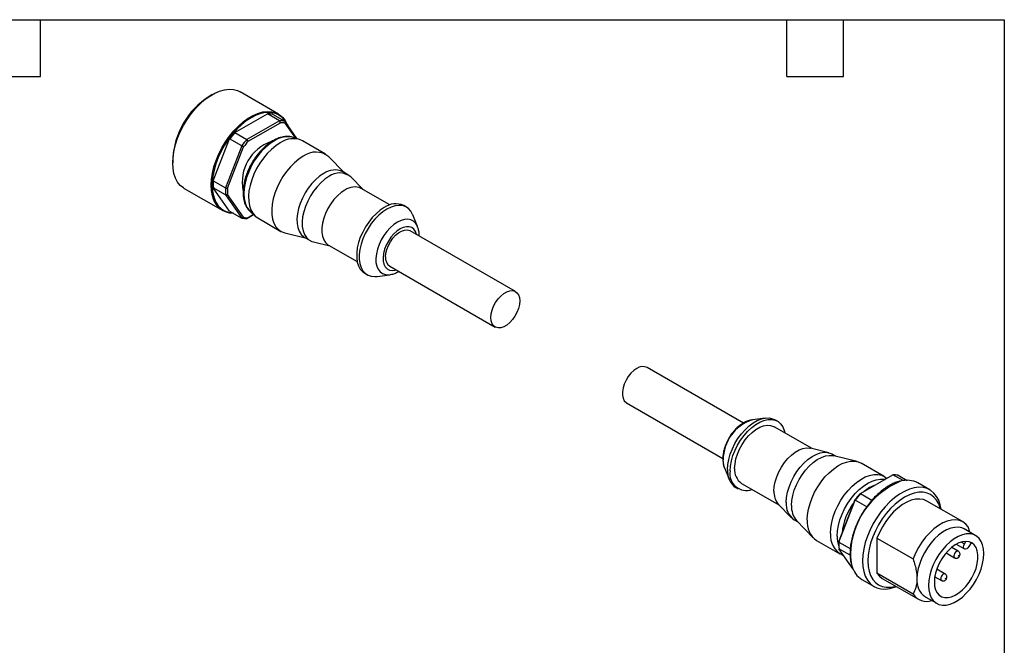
# Model space of a CAD drawing. Header units: millimetres. Extents: x 6 to 273, y 6 to 210.
# Tile 4 of 4: x 141 to 273, y 125 to 210. Entities that reach past the tile are written whole.
import ezdxf

# ---------------------------------------------------------------- set-up
doc = ezdxf.new("R2010")
doc.units = ezdxf.units.MM
doc.linetypes.add('SLD-Solid', pattern=[0])
doc.layers.add('TEXT', color=140, linetype='SLD-Solid', lineweight=25)

msp = doc.modelspace()

# ---------------------------------------------------------------- linework, layer by layer
for p, q in [((175.51, 196.87), (170.35, 199.85)), ((166.6, 199.48), (166.17, 199.23)), ((169.64, 194.38), (174.02, 196.9)), ((175.65, 195.97), (171.27, 193.44)), ((175.65, 195.97), (174.02, 196.9)), ((174.72, 196.84), (176.34, 195.9)), ((177.98, 193.57), (176.34, 195.9)), ((171.44, 193.21), (175.76, 195.7)), ((176.38, 195.65), (177.8, 193.63)), ((166.75, 187.87), (168.94, 193.51)), ((170.57, 192.57), (168.94, 193.51)), ((169.64, 194.38), (171.27, 193.44)), ((177.47, 193.73), (177.4, 193.75)), ((178.32, 193.46), (177.47, 193.73)), ((181.83, 191.49), (178.72, 193.28)), ((170.57, 192.57), (168.38, 186.93)), ((168.66, 186.88), (170.82, 192.44)), ((161.29, 190.78), (161.29, 190.29)), ((184.35, 189), (182.28, 191.13)), ((184.84, 188.71), (184.14, 189.12)), ((186.82, 186.76), (185.23, 188.41)), ((162.85, 186.86), (168.01, 183.88)), ((166.75, 187.87), (168.38, 186.93)), ((168.94, 183.82), (166.75, 186.94)), ((168.38, 186), (166.75, 186.94)), ((190.49, 184.64), (186.64, 186.86)), ((168.38, 186), (170.57, 182.88)), ((170.82, 182.98), (168.66, 186.05)), ((192.7, 184.35), (192.34, 184.55)), ((168.94, 183.82), (170.57, 182.88)), ((171.27, 182.82), (172.16, 183.34)), ((172.16, 183.34), (171.44, 182.92)), ((171.71, 183.75), (172.37, 183.15)), ((172.72, 182.89), (175.83, 181.09)), ((194.19, 181.74), (193.54, 183.33)), ((176.36, 180.88), (179.25, 180.16)), ((179.04, 180.28), (179.75, 179.87)), ((207.36, 173), (193.22, 181.16)), ((180.2, 179.69), (182.42, 179.14)), ((182.24, 179.24), (186.09, 177.02)), ((190.47, 176.4), (204.61, 168.23)), ((187.09, 175.46), (187.45, 175.25)), ((188.75, 175.03), (190.45, 175.26)), ((190.45, 175.26), (190.52, 175.27)), ((237.99, 155.32), (225.04, 162.79)), ((222.29, 158.03), (235.24, 150.55)), ((239.13, 155.75), (239.19, 155.76)), ((240.89, 156), (239.19, 155.76)), ((247.22, 151.89), (242.12, 154.83)), ((242.55, 155.57), (242.2, 155.77)), ((249.45, 151.33), (247.02, 151.94)), ((250.4, 150.87), (249.9, 151.15)), ((253.28, 150.15), (250.16, 150.93)), ((256.92, 148.14), (253.81, 149.93)), ((235.45, 149.29), (236.1, 147.69)), ((253.71, 145.84), (258.09, 148.37)), ((259.47, 147.58), (258.09, 148.37)), ((258.79, 148.31), (259.98, 147.62)), ((237.72, 147.21), (242.82, 144.27)), ((263.05, 146.33), (261.42, 147.27)), ((236.95, 146.68), (237.3, 146.48)), ((253.71, 145.84), (255.26, 144.95)), ((242.68, 144.42), (244.42, 142.62)), ((252.98, 145), (250.83, 139.44)), ((250.83, 139.33), (253.02, 144.97)), ((254.57, 144.08), (253.02, 144.97)), ((267.5, 142.03), (262.65, 144.83)), ((244.8, 142.32), (245.3, 142.03)), ((245.12, 142.21), (247.36, 139.89)), ((269.21, 140.18), (267.65, 141.08)), ((268.41, 140.64), (268.21, 141.35)), ((247.81, 139.54), (250.93, 137.74)), ((250.81, 139.02), (250.81, 138.86)), ((250.83, 139.33), (252.35, 138.45)), ((255.94, 139.86), (260.78, 137.07)), ((255.94, 139.86), (255.94, 135.12)), ((266.6, 139.03), (267.7, 138.39)), ((267.28, 139.33), (267.7, 139.08)), ((267.7, 139.08), (267.9, 139.42)), ((268.58, 139.22), (268.3, 138.74)), ((252.32, 137.54), (250.83, 138.4)), ((252.73, 135.69), (250.83, 138.4)), ((265.24, 137.87), (266.37, 137.22)), ((266.87, 138.09), (265.98, 138.6)), ((251.32, 137.57), (251.44, 137.53)), ((260.78, 132.32), (255.94, 135.12)), ((265.1, 135.02), (263.97, 135.68)), ((253.92, 134.28), (255.55, 133.34)), ((256.65, 134.44), (261.5, 131.64)), ((263.71, 134.67), (264.6, 134.16)), ((262.4, 131.98), (263.96, 131.09))]:
    msp.add_line(p, q)
at = {"flags": 128}
for points in [[(162.85, 186.86), (162.73, 186.93), (162.31, 187.28), (161.95, 187.72), (161.67, 188.25), (161.46, 188.86), (161.34, 189.55), (161.29, 190.29), (161.34, 191.08), (161.46, 191.91), (161.67, 192.76), (161.95, 193.62), (162.31, 194.48), (162.73, 195.31), (163.22, 196.12), (163.76, 196.88), (164.34, 197.59), (164.96, 198.23), (165.6, 198.8), (166.26, 199.27), (166.93, 199.66), (167.59, 199.94), (168.24, 200.12), (168.86, 200.2), (169.44, 200.16), (169.98, 200.02), (170.35, 199.85)], [(169.46, 183.53), (168.92, 183.56), (168.38, 183.7), (167.89, 183.95), (167.47, 184.3), (167.11, 184.74), (166.83, 185.27), (166.62, 185.88), (166.5, 186.57), (166.46, 187.31), (166.5, 188.1), (166.62, 188.93), (166.83, 189.78), (167.11, 190.64), (167.47, 191.5), (167.89, 192.33), (168.38, 193.14), (168.92, 193.9), (169.5, 194.61), (170.12, 195.25), (170.77, 195.82), (171.43, 196.29), (172.09, 196.68), (172.75, 196.96), (173.4, 197.14), (174.02, 197.22), (174.6, 197.18), (175.14, 197.04), (175.62, 196.8), (176.05, 196.45), (176.41, 196.01), (176.69, 195.47), (176.75, 195.32)], [(175.54, 196.73), (175.41, 196.8), (174.91, 197), (174.35, 197.08), (173.76, 197.06), (173.13, 196.94), (172.49, 196.71), (171.83, 196.37), (171.17, 195.95), (170.53, 195.43), (169.9, 194.84), (169.31, 194.17), (168.75, 193.45), (168.25, 192.67), (167.8, 191.86), (167.41, 191.02), (167.1, 190.17), (166.85, 189.33), (166.69, 188.5), (166.61, 187.7), (166.61, 186.94), (166.69, 186.23), (166.85, 185.59), (167.1, 185.03), (167.41, 184.54), (167.8, 184.15), (167.9, 184.07)], [(175.91, 196.47), (175.86, 196.51), (175.54, 196.73)], [(174.95, 193.27), (174.37, 192.89), (173.79, 192.41), (173.24, 191.86), (172.73, 191.24), (172.26, 190.56), (171.85, 189.84), (171.5, 189.1), (171.21, 188.34), (171.01, 187.59), (170.88, 186.86), (170.84, 186.16), (170.88, 185.51), (171.01, 184.92), (171.21, 184.4), (171.5, 183.97), (171.71, 183.75)], [(175.72, 192.99), (175.13, 192.6), (174.55, 192.12), (173.99, 191.57), (173.47, 190.94), (172.99, 190.27), (172.57, 189.55), (172.2, 188.8), (171.91, 188.03), (171.68, 187.27), (171.54, 186.53), (171.48, 185.81), (171.5, 185.14), (171.6, 184.53), (171.79, 183.98), (172.04, 183.52), (172.38, 183.14), (172.72, 182.89)], [(178.83, 191.19), (178.24, 190.8), (177.66, 190.32), (177.11, 189.77), (176.58, 189.15), (176.1, 188.47), (175.68, 187.75), (175.31, 187), (175.02, 186.24), (174.8, 185.48), (174.65, 184.73), (174.59, 184.01), (174.61, 183.34), (174.71, 182.73), (174.9, 182.18), (175.16, 181.72), (175.49, 181.34), (175.88, 181.06), (176.34, 180.89), (176.36, 180.88)], [(181.59, 188.86), (181.04, 188.5), (180.5, 188.04), (179.99, 187.51), (179.51, 186.91), (179.09, 186.26), (178.72, 185.57), (178.42, 184.86), (178.19, 184.15), (178.05, 183.45), (177.98, 182.78), (178.01, 182.15), (178.11, 181.59), (178.3, 181.1), (178.56, 180.69), (178.9, 180.37), (179.04, 180.28)], [(182.29, 188.46), (181.74, 188.09), (181.21, 187.63), (180.69, 187.1), (180.22, 186.5), (179.79, 185.85), (179.43, 185.16), (179.13, 184.45), (178.9, 183.74), (178.75, 183.04), (178.69, 182.37), (178.71, 181.75), (178.82, 181.18), (179, 180.69), (179.27, 180.28), (179.6, 179.97), (180, 179.75), (180.2, 179.69)], [(184.44, 186.65), (183.93, 186.3), (183.43, 185.87), (182.96, 185.36), (182.53, 184.79), (182.15, 184.17), (181.83, 183.51), (181.59, 182.85), (181.42, 182.19), (181.34, 181.56), (181.34, 180.97), (181.42, 180.43), (181.59, 179.97), (181.83, 179.58), (182.15, 179.3), (182.24, 179.24)], [(189.72, 184.29), (189.17, 183.92), (188.63, 183.47), (188.11, 182.94), (187.63, 182.34), (187.19, 181.69), (186.82, 181), (186.5, 180.29), (186.26, 179.58), (186.1, 178.87), (186.02, 178.19), (186.02, 177.55), (186.1, 176.96), (186.26, 176.44), (186.5, 176.01), (186.82, 175.66), (187.09, 175.46)], [(190.07, 184.09), (189.52, 183.72), (188.98, 183.27), (188.46, 182.73), (187.98, 182.14), (187.55, 181.49), (187.17, 180.8), (186.86, 180.09), (186.62, 179.37), (186.45, 178.67), (186.37, 177.98), (186.37, 177.34), (186.45, 176.76), (186.62, 176.24), (186.86, 175.8), (187.17, 175.45), (187.55, 175.2), (187.98, 175.05), (188.46, 175.01), (188.75, 175.03)], [(193.54, 183.33), (193.53, 183.36), (193.29, 183.8), (192.98, 184.15), (192.6, 184.4), (192.16, 184.55), (191.68, 184.59), (191.17, 184.53), (190.63, 184.36), (190.07, 184.09)], [(194.19, 181.74), (194.17, 181.78), (193.95, 182.16), (193.66, 182.45), (193.31, 182.64), (192.9, 182.72), (192.45, 182.69), (191.98, 182.56), (191.49, 182.33)], [(191.49, 182.33), (191, 182), (190.52, 181.58), (190.07, 181.09), (189.67, 180.54), (189.31, 179.94), (189.02, 179.31), (188.8, 178.68), (188.66, 178.05), (188.59, 177.46), (188.61, 176.9), (188.72, 176.41), (188.9, 175.99), (189.16, 175.65), (189.48, 175.41), (189.87, 175.28), (190.29, 175.25), (190.45, 175.26)], [(191.84, 181.42), (191.41, 181.12), (190.99, 180.74), (190.61, 180.29), (190.27, 179.78), (189.98, 179.24), (189.76, 178.68), (189.62, 178.12), (189.56, 177.59), (189.58, 177.1), (189.68, 176.67), (189.86, 176.32), (190.12, 176.06), (190.43, 175.89), (190.79, 175.83), (191.2, 175.88), (191.31, 175.91)], [(189.9, 177.66), (189.94, 178.15), (190.06, 178.67), (190.27, 179.19), (190.54, 179.7), (190.87, 180.16), (191.24, 180.57), (191.64, 180.9), (192.04, 181.13), (192.44, 181.26), (192.81, 181.29), (193.14, 181.2), (193.22, 181.16)], [(194.06, 180.67), (194.06, 180.68), (193.92, 181.07), (193.7, 181.38), (193.42, 181.6), (193.08, 181.71), (192.69, 181.72), (192.27, 181.62), (191.84, 181.42)], [(204.04, 169.49), (204.08, 169.99), (204.21, 170.5), (204.41, 171.03), (204.68, 171.53), (205.01, 172), (205.38, 172.4), (205.78, 172.73), (206.19, 172.97), (206.58, 173.1), (206.96, 173.12), (207.28, 173.04), (207.56, 172.84), (207.76, 172.56), (207.88, 172.18), (207.93, 171.74), (207.88, 171.25), (207.76, 170.73), (207.56, 170.2), (207.28, 169.7), (206.96, 169.23), (206.58, 168.83), (206.19, 168.5), (205.78, 168.27), (205.38, 168.13), (205.01, 168.11), (204.68, 168.2), (204.41, 168.39), (204.21, 168.68), (204.08, 169.05), (204.04, 169.49)], [(223.66, 162.66), (223.26, 162.37), (222.87, 162.01), (222.52, 161.57), (222.22, 161.08), (221.98, 160.56), (221.81, 160.04), (221.73, 159.53), (221.73, 159.06), (221.81, 158.65), (221.98, 158.32), (222.22, 158.07), (222.29, 158.03)], [(235.86, 149.08), (235.9, 149.75), (236.02, 150.44), (236.23, 151.16), (236.5, 151.87), (236.85, 152.57), (237.26, 153.24), (237.71, 153.87), (238.21, 154.43), (238.74, 154.93), (239.29, 155.34), (239.85, 155.66), (240.4, 155.88), (240.93, 156), (241.43, 156.01), (241.89, 155.91), (242.2, 155.77)], [(236.21, 148.88), (236.25, 149.54), (236.38, 150.24), (236.58, 150.95), (236.86, 151.67), (237.2, 152.37), (237.61, 153.04), (238.07, 153.66), (238.57, 154.23), (239.1, 154.72), (239.65, 155.14), (240.2, 155.46), (240.75, 155.68), (241.28, 155.8), (241.78, 155.81), (242.24, 155.71), (242.65, 155.51), (242.99, 155.21), (243.27, 154.81), (243.47, 154.33), (243.56, 154.01)], [(236.81, 149.23), (236.86, 149.84), (236.98, 150.49), (237.19, 151.15), (237.47, 151.81), (237.82, 152.45), (238.22, 153.05), (238.67, 153.59), (239.16, 154.06), (239.67, 154.45), (240.18, 154.75), (240.69, 154.95), (241.17, 155.03), (241.63, 155.01), (242.03, 154.88), (242.12, 154.83)], [(242.09, 146.18), (242.14, 146.79), (242.26, 147.44), (242.47, 148.1), (242.75, 148.76), (243.1, 149.4), (243.5, 150), (243.95, 150.54), (244.44, 151.02), (244.95, 151.41), (245.46, 151.7), (245.97, 151.9), (246.45, 151.99), (246.91, 151.96), (247.02, 151.94)], [(243.74, 144.65), (243.78, 145.31), (243.91, 146.01), (244.12, 146.72), (244.4, 147.43), (244.75, 148.12), (245.16, 148.79), (245.63, 149.4), (246.13, 149.95), (246.66, 150.43), (247.21, 150.82), (247.76, 151.11), (248.3, 151.3), (248.82, 151.39), (249.31, 151.36), (249.75, 151.23), (249.9, 151.15)], [(244.45, 144.25), (244.49, 144.91), (244.62, 145.6), (244.82, 146.31), (245.11, 147.02), (245.46, 147.72), (245.87, 148.38), (246.33, 148.99), (246.84, 149.54), (247.37, 150.02), (247.92, 150.41), (248.47, 150.7), (249.01, 150.9), (249.53, 150.98), (250.02, 150.96), (250.16, 150.93)], [(235.42, 149.37), (235.3, 149.83), (235.26, 150.37)], [(246.57, 142.29), (246.61, 142.99), (246.73, 143.73), (246.94, 144.49), (247.21, 145.26), (247.56, 146.01), (247.97, 146.74), (248.44, 147.43), (248.95, 148.07), (249.5, 148.64), (250.08, 149.14), (250.66, 149.55), (251.26, 149.87), (251.84, 150.08), (252.4, 150.2), (252.93, 150.2), (253.42, 150.11), (253.81, 149.93)], [(235.45, 149.29), (235.43, 149.35), (235.42, 149.37)], [(249.68, 140.49), (249.72, 141.2), (249.85, 141.94), (250.05, 142.7), (250.33, 143.46), (250.67, 144.21), (251.09, 144.94), (251.55, 145.63), (252.06, 146.27), (252.61, 146.84), (253.19, 147.34), (253.78, 147.75), (254.37, 148.07), (254.95, 148.29), (255.51, 148.4), (256.05, 148.41), (256.54, 148.31), (256.98, 148.11), (257.28, 147.88)], [(250.59, 140.13), (250.63, 140.82), (250.75, 141.56), (250.96, 142.31), (251.24, 143.07), (251.59, 143.81), (252, 144.53), (252.47, 145.2), (252.99, 145.83), (253.54, 146.38), (254.11, 146.85), (254.69, 147.24), (255.28, 147.53), (255.85, 147.71), (256.4, 147.8), (256.91, 147.77), (257.02, 147.75)], [(264.55, 143.73), (264.44, 144.33), (264.23, 144.94), (263.95, 145.47), (263.59, 145.91), (263.16, 146.26), (262.68, 146.51), (262.14, 146.65), (261.56, 146.68), (260.94, 146.61), (260.29, 146.43), (259.63, 146.14), (258.97, 145.76), (258.31, 145.28), (257.66, 144.72), (257.04, 144.08), (256.46, 143.37), (255.92, 142.6), (255.43, 141.8), (255.01, 140.96), (254.65, 140.11), (254.37, 139.25), (254.16, 138.4), (254.04, 137.57), (254, 136.78)], [(264.46, 143.79), (264.43, 143.87), (264.23, 144.46), (263.94, 144.97), (263.58, 145.38), (263.15, 145.7), (262.67, 145.91), (262.13, 146.01), (261.55, 146.01), (260.93, 145.89), (260.3, 145.67), (259.65, 145.35), (259.01, 144.93), (258.37, 144.41), (257.76, 143.82), (257.18, 143.15), (256.64, 142.43), (256.15, 141.65), (255.73, 140.85), (255.37, 140.02), (255.08, 139.18), (254.87, 138.35), (254.74, 137.55), (254.7, 136.78)], [(262.65, 144.83), (262.64, 144.84), (262.18, 145.03), (261.68, 145.11), (261.13, 145.08), (260.55, 144.94), (259.95, 144.69), (259.35, 144.35), (258.76, 143.9), (258.18, 143.38), (257.63, 142.77), (257.12, 142.1), (256.66, 141.39), (256.27, 140.63), (255.94, 139.86)], [(268.21, 141.35), (267.88, 141.75), (267.48, 142.04), (267.03, 142.23), (266.52, 142.31), (265.97, 142.28), (265.39, 142.14), (264.8, 141.9), (264.19, 141.55), (263.6, 141.11), (263.02, 140.58), (262.47, 139.98), (261.96, 139.31), (261.51, 138.59), (261.11, 137.84), (260.78, 137.07)], [(267.65, 141.08), (267.34, 141.22), (266.88, 141.32), (266.38, 141.3), (265.85, 141.19), (265.3, 140.97), (264.75, 140.65), (264.2, 140.23), (263.67, 139.74), (263.17, 139.17), (262.71, 138.55), (262.31, 137.88), (261.96, 137.18), (261.68, 136.46), (261.48, 135.75), (261.36, 135.05), (261.31, 134.39)], [(262.87, 133.49), (262.91, 132.88), (263.03, 132.32), (263.24, 131.84), (263.51, 131.45), (263.86, 131.15), (264.27, 130.95), (264.73, 130.85), (265.23, 130.86), (265.76, 130.98), (266.3, 131.2), (266.86, 131.52), (267.41, 131.93), (267.94, 132.43), (268.44, 132.99), (268.9, 133.62), (269.3, 134.29), (269.65, 134.99), (269.93, 135.7), (270.13, 136.42), (270.25, 137.11), (270.29, 137.78), (270.25, 138.39), (270.13, 138.94), (269.93, 139.42), (269.65, 139.82), (269.3, 140.12), (268.9, 140.32), (268.44, 140.42), (267.94, 140.41), (267.41, 140.29), (266.86, 140.07), (266.3, 139.75), (265.76, 139.34), (265.23, 138.84), (264.73, 138.27), (264.27, 137.65), (263.86, 136.98), (263.51, 136.28), (263.24, 135.56), (263.03, 134.85), (262.91, 134.15), (262.87, 133.49)], [(263.65, 133.94), (263.69, 133.39), (263.82, 132.91), (264.02, 132.5), (264.3, 132.19), (264.64, 131.97), (265.04, 131.86), (265.49, 131.86), (265.96, 131.96), (266.46, 132.18), (266.95, 132.49), (267.44, 132.89), (267.9, 133.37), (268.33, 133.92), (268.7, 134.51), (269.01, 135.14), (269.26, 135.78), (269.42, 136.42), (269.51, 137.03), (269.51, 137.61), (269.42, 138.13), (269.26, 138.57), (269.01, 138.93), (268.7, 139.2), (268.33, 139.36), (267.9, 139.42), (267.44, 139.37), (266.95, 139.21), (266.46, 138.95), (265.96, 138.59), (265.49, 138.15), (265.04, 137.63), (264.64, 137.06), (264.3, 136.44), (264.02, 135.81), (263.82, 135.16), (263.69, 134.54), (263.65, 133.94)], [(268.3, 138.74), (268.17, 138.55), (268, 138.42), (267.84, 138.37), (267.7, 138.39), (267.61, 138.5), (267.58, 138.67), (267.61, 138.87), (267.7, 139.08)], [(268.47, 139.32), (268.52, 139.28), (268.58, 139.22)], [(266.87, 138.09), (266.75, 138.11), (266.62, 138.06), (266.48, 137.95), (266.37, 137.8), (266.29, 137.62), (266.26, 137.45)], [(254, 136.78), (254.04, 136.03), (254.16, 135.35), (254.37, 134.74), (254.65, 134.2), (255.01, 133.76), (255.43, 133.41), (255.92, 133.17), (256.46, 133.03), (257.04, 132.99), (257.66, 133.07), (258.31, 133.25), (258.55, 133.34)], [(254.7, 136.78), (254.74, 136.05), (254.87, 135.39), (255.08, 134.81), (255.37, 134.3), (255.73, 133.89), (256.15, 133.57), (256.64, 133.36), (257.18, 133.25), (257.76, 133.26), (258.37, 133.37), (258.46, 133.4)], [(266.26, 137.45), (266.29, 137.31), (266.37, 137.22)], [(266.9, 137.45), (266.9, 137.47), (266.91, 137.48), (266.92, 137.5), (266.94, 137.51), (266.95, 137.52), (266.96, 137.51), (266.97, 137.5), (266.97, 137.49), (266.97, 137.47), (266.96, 137.46), (266.95, 137.44), (266.94, 137.43), (266.92, 137.42), (266.91, 137.43), (266.9, 137.44), (266.9, 137.45)], [(255.94, 135.12), (256.27, 134.73), (256.65, 134.44)], [(265.1, 135.03), (264.98, 135.05), (264.85, 135), (264.71, 134.89), (264.6, 134.74), (264.52, 134.56), (264.5, 134.39)], [(264.5, 134.39), (264.52, 134.25), (264.6, 134.16)], [(265.13, 134.39), (265.14, 134.4), (265.14, 134.42), (265.15, 134.44), (265.17, 134.45), (265.18, 134.45), (265.19, 134.45), (265.2, 134.44), (265.2, 134.43), (265.2, 134.41), (265.19, 134.39), (265.18, 134.38), (265.17, 134.37), (265.15, 134.36), (265.14, 134.36), (265.14, 134.37), (265.13, 134.39)]]:
    msp.add_lwpolyline(points, dxfattribs=at)
for centre, radius, start, end in [((171.89, 190.3), 10.6, 122.6112, 177.3942), ((174.11, 194), 2.9, 77.9831, 91.7978), ((175.74, 193.06), 2.9, 77.9831, 91.7978), ((173.93, 194.23), 2.99, 24.2186, 48.4669), ((175.82, 192.88), 2.82, 78.5434, 91.2376), ((178.35, 186.66), 11.63, 138.4687, 143.9421), ((179.97, 185.73), 11.63, 138.4687, 143.9421), ((179.93, 185.75), 11.31, 138.6912, 143.7196), ((176.75, 190.58), 3.23, 78.2974, 123.7425), ((177.47, 190.55), 3, 65.5067, 125.8038), ((176.4, 187.7), 5.77, 108.9905, 190.8459), ((180.52, 188.94), 2.81, 51.2557, 126.9026), ((183.08, 186.84), 2.51, 65.0008, 126.3097), ((183.73, 186.58), 2.36, 50.7023, 127.456), ((173.52, 187.4), 6.78, 176.0789, 183.9211), ((175.15, 186.46), 6.78, 176.0789, 183.9211), ((175.24, 186.46), 6.6, 176.3976, 183.6024), ((185.73, 184.83), 2.23, 65.93, 125.3804), ((169.44, 186.22), 2.64, 234.4044, 268.3978), ((191.25, 182.2), 2.6, 65.1337, 126.1767), ((171.18, 185.72), 2.9, 257.9831, 271.7978), ((171.38, 185.74), 2.82, 258.5434, 271.2376), ((191.26, 177.52), 1.37, 174.0137, 234.6741), ((224.46, 161.55), 1.37, 65.3276, 125.9828), ((240.98, 150.34), 5.72, 108.8828, 179.6785), ((238.44, 148.8), 2.6, 173.8196, 234.8682), ((238.4, 148.48), 2.23, 169.7037, 289.7624), ((239.03, 149.02), 2.23, 174.6162, 234.0717), ((258.19, 145.47), 2.9, 77.9831, 91.7978), ((263.18, 137.48), 10.81, 112.0692, 178.7681), ((257.44, 142.33), 4.98, 109.585, 130.4097), ((259.98, 144.49), 3.14, 62.5976, 105.9613), ((244.56, 146.02), 2.47, 176.3394, 220.3199), ((262.1, 138.31), 11.31, 138.6912, 143.7196), ((262.42, 138.13), 11.63, 138.4687, 143.9421), ((246.24, 144.38), 2.51, 173.6866, 235.0012), ((247.28, 144.05), 2.83, 176.1073, 220.5521), ((259.54, 139.68), 8.34, 143.2324, 174.3562), ((249.56, 141.98), 3, 174.1927, 234.4952), ((252.52, 140.16), 2.85, 173.3334, 245.278), ((254.65, 140.04), 4.07, 178.8574, 199.362), ((257.77, 139.02), 6.96, 176.4939, 179.9691), ((257.6, 138.87), 6.78, 176.0789, 183.9211), ((257.88, 137.64), 5.51, 179.1945, 195.6524), ((255.5, 136.84), 3.01, 193.282, 238.3544), ((263.9, 134.11), 2.6, 173.8196, 234.8682), ((262.65, 133.62), 2.27, 214.9206, 287.2507)]:
    msp.add_arc(centre, radius, start, end)
for points in [[(175.76, 195.7), (175.72, 195.79), (175.68, 195.88), (175.65, 195.97)], [(176.34, 195.9), (176.35, 195.82), (176.36, 195.73), (176.38, 195.65)], [(171.27, 193.44), (171.32, 193.36), (171.38, 193.29), (171.44, 193.21)], [(170.82, 192.44), (170.74, 192.48), (170.65, 192.53), (170.57, 192.57)], [(168.38, 186.93), (168.47, 186.91), (168.57, 186.89), (168.66, 186.88)], [(168.66, 186.05), (168.57, 186.03), (168.47, 186.02), (168.38, 186)], [(170.57, 182.88), (170.65, 182.92), (170.74, 182.95), (170.82, 182.98)], [(171.44, 182.92), (171.38, 182.89), (171.32, 182.86), (171.27, 182.82)]]:
    msp.add_open_spline(points, degree=3)
for points, knots in [([(177.39, 193.74), (177.31, 193.77), (177.08, 193.84), (176.66, 193.86), (176.12, 193.81), (175.57, 193.66), (175, 193.42), (174.44, 193.08), (173.88, 192.66), (173.34, 192.17), (172.84, 191.62), (172.37, 191.01), (171.95, 190.35), (171.58, 189.66), (171.27, 188.96), (171.03, 188.24), (170.86, 187.53), (170.76, 186.83), (170.74, 186.16), (170.8, 185.52), (170.94, 184.94), (171.17, 184.42), (171.43, 184.02), (171.64, 183.83), (171.72, 183.75)], [0, 0, 0, 0, 0.021472, 0.065949, 0.111283, 0.157679, 0.204934, 0.252666, 0.300535, 0.348344, 0.396054, 0.44368, 0.491253, 0.538818, 0.586413, 0.634077, 0.681857, 0.729798, 0.777927, 0.826231, 0.874551, 0.922518, 0.969637, 1, 1, 1, 1]), ([(194.42, 180.51), (194.41, 180.62), (194.41, 180.93), (194.34, 181.33), (194.23, 181.61), (194.2, 181.7)], [0, 0, 0, 0, 0.259882, 0.737281, 1, 1, 1, 1]), ([(190.53, 175.29), (190.65, 175.31), (190.93, 175.36), (191.31, 175.5), (191.56, 175.65), (191.66, 175.71)], [0, 0, 0, 0, 0.297237, 0.737438, 1, 1, 1, 1]), ([(239.12, 155.74), (239, 155.72), (238.7, 155.67), (238.25, 155.48), (237.75, 155.2), (237.27, 154.82), (236.81, 154.37), (236.4, 153.86), (236.04, 153.31), (235.73, 152.71), (235.49, 152.1), (235.32, 151.48), (235.23, 150.86), (235.22, 150.25), (235.29, 149.76), (235.39, 149.49), (235.42, 149.4)], [0, 0, 0, 0, 0.051095, 0.122334, 0.196454, 0.272167, 0.34805, 0.423631, 0.498967, 0.5743, 0.649895, 0.726036, 0.803054, 0.881164, 0.960054, 1, 1, 1, 1]), ([(259.03, 147.51), (258.97, 147.5), (258.72, 147.44), (258.24, 147.26), (257.61, 146.95), (256.98, 146.54), (256.36, 146.06), (255.76, 145.5), (255.18, 144.88), (254.64, 144.21), (254.14, 143.48), (253.77, 142.87), (253.58, 142.49), (253.53, 142.38)], [0, 0, 0, 0, 0.027336, 0.130152, 0.233312, 0.336604, 0.439885, 0.543107, 0.646264, 0.749365, 0.852428, 0.955473, 1, 1, 1, 1]), ([(253.61, 145.78), (253.63, 145.79), (253.66, 145.81), (253.7, 145.83), (253.71, 145.84)], [0, 0, 0, 0, 0.558221, 1, 1, 1, 1]), ([(253.02, 144.97), (253.01, 144.98), (253, 144.99), (252.99, 145), (252.98, 145)], [0, 0, 0, 0, 0.5617791, 1, 1, 1, 1]), ([(253.53, 142.38), (253.45, 142.23), (253.24, 141.82), (252.96, 141.13), (252.69, 140.32), (252.49, 139.51), (252.36, 138.73), (252.3, 137.97), (252.32, 137.25), (252.39, 136.66), (252.49, 136.35), (252.53, 136.23)], [0, 0, 0, 0, 0.0695831, 0.1921339, 0.3147357, 0.437416, 0.5601999, 0.6831064, 0.8061384, 0.929264, 1, 1, 1, 1]), ([(250.83, 139.44), (250.83, 139.42), (250.83, 139.38), (250.83, 139.35), (250.83, 139.33)], [0, 0, 0, 0, 0.5582208, 1, 1, 1, 1]), ([(266.37, 137.23), (266.4, 137.21), (266.48, 137.16), (266.62, 137.15), (266.77, 137.18), (266.89, 137.25), (267, 137.35), (267.08, 137.5), (267.11, 137.67), (267.09, 137.84), (267, 137.98), (266.92, 138.07), (266.87, 138.09), (266.86, 138.09)], [0, 0, 0, 0, 0.071395, 0.174914, 0.267472, 0.356634, 0.45085, 0.564038, 0.676377, 0.78064, 0.887855, 0.997103, 1, 1, 1, 1]), ([(260.78, 137.07), (260.87, 136.78), (261.05, 136.24), (261.26, 135.33), (261.29, 134.74), (261.31, 134.39)], [0, 0, 0, 0, 0.309927, 0.589525, 1, 1, 1, 1]), ([(264.6, 134.17), (264.63, 134.15), (264.71, 134.1), (264.85, 134.09), (265, 134.12), (265.12, 134.19), (265.23, 134.29), (265.31, 134.44), (265.34, 134.61), (265.32, 134.78), (265.23, 134.92), (265.15, 135.01), (265.1, 135.02), (265.1, 135.03)], [0, 0, 0, 0, 0.0713947, 0.1749136, 0.2674723, 0.3566339, 0.4508496, 0.5640384, 0.6763765, 0.7806397, 0.8878546, 0.9971026, 1, 1, 1, 1]), ([(261.31, 134.39), (261.31, 134.18), (261.29, 133.75), (261.13, 133.04), (260.92, 132.6), (260.78, 132.32)], [0, 0, 0, 0, 0.259506, 0.527911, 1, 1, 1, 1])]:
    msp.add_open_spline(points, degree=3, knots=knots)
at = {"layer": 'TEXT'}
for p, q in [((6.35, 209.55), (273.05, 209.55)), ((143.51, 201.93), (143.51, 209.55)), ((243.84, 201.93), (243.84, 209.55)), ((251.46, 201.93), (251.46, 209.55)), ((273.05, 209.55), (273.05, 6.35)), ((135.89, 201.93), (143.51, 201.93)), ((243.84, 201.93), (251.46, 201.93))]:
    msp.add_line(p, q, dxfattribs=at)

doc.saveas('drawing.dxf')
